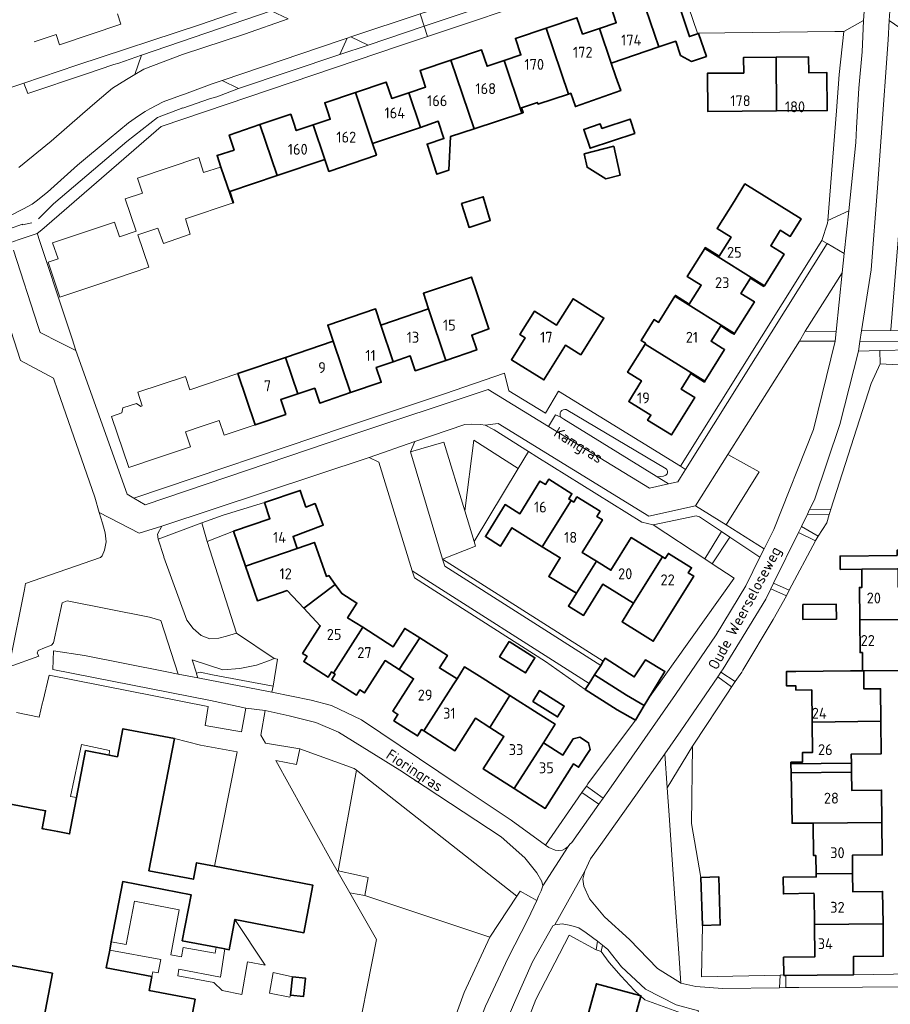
# Model space of a CAD drawing. Header units: metres. Extents: x 248349 to 248832, y 480496 to 481249.
# Tile 9 of 16: x 248519 to 248663, y 480804 to 480966. Entities that reach past the tile are written whole.
import ezdxf
from ezdxf.enums import TextEntityAlignment as Align

# ---------------------------------------------------------------- set-up
doc = ezdxf.new("R2010")
doc.units = ezdxf.units.M
for name, color, linetype, lineweight in [('B-XX-GR-GROENVOORZIENING-GV', 80, 'Continuous', 18), ('B-XX-GR-STRUIK-GV', 90, 'Continuous', 13), ('B-XX-IE-TERREINAFSCHEIDING_KUNSTMATIG_HEKWERK-G', 20, 'IE-TERREINAFSCHEIDING-KUNSTMATIG', 18), ('B-XX-OG-BEBOUWING-GV', 7, 'Continuous', 35), ('B-XX-OG-BEBOUWING-T18', 10, 'Continuous', 18), ('B-XX-OG-TERREIN_ERF-GV', 7, 'Continuous', 18), ('B-XX-OG-TOPOGRAFIE-T18', 10, 'Continuous', 18), ('B-XX-VH-VERHARDING_GESLOTEN-GV', 252, 'Continuous', 18), ('B-XX-VH-VERHARDING_OPEN-GV', 252, 'Continuous', 18)]:
    doc.layers.add(name, color=color, linetype=linetype, lineweight=lineweight)
doc.styles.add('NLCS-ISO-M-T18', font='NLCS-ISO.ttf', dxfattribs={"height": 1.8})
doc.linetypes.add('IE-TERREINAFSCHEIDING-KUNSTMATIG', pattern='A,4,[82,NLCS.SHX,S=0.75,R=90,X=0,Y=0],4,-2', length=10)

msp = doc.modelspace()

# ---------------------------------------------------------------- linework, layer by layer
at = {"layer": 'B-XX-GR-GROENVOORZIENING-GV'}
for points in [[(248657.05, 480946.11), (248657.16, 480948.55), (248657.54, 480955.08), (248658.08, 480961.06), (248658.3, 480966.2), (248658.303, 480966.242), (248655.04, 480964.43), (248654.302, 480957.317), (248653.844, 480951.322), (248652.422, 480933.255), (248655.869, 480934.824)], [(248661.222, 480947.022), (248660.622, 480938.622), (248659.567, 480925.122), (248657.978, 480915.078), (248662.803, 480915.091), (248662.822, 480915.233), (248664.8, 480939.53), (248664.801, 480939.548), (248665.552, 480953.868), (248666.1, 480964.33), (248665.35, 480964.33), (248662.549, 480966.211), (248662.36, 480963.04)], [(248651.456, 480929.956), (248652.321, 480929.454), (248655.133, 480927.822), (248655.869, 480934.824), (248652.422, 480933.255), (248652.385, 480932.786)], [(248653.789, 480914.956), (248654.8, 480924.611), (248648.678, 480915.022)], [(248647.722, 480913.378), (248635.933, 480894.678), (248641.089, 480891.789), (248635.656, 480883.067), (248641.925, 480879.131), (248643.511, 480882.311), (248650.078, 480898.8), (248653.622, 480913.378)], [(248661.067, 480909.622), (248660.989, 480911.789), (248660.989, 480911.8), (248657.478, 480911.712), (248654.422, 480899.622), (248650.2, 480887.167), (248649.422, 480885.589), (248652.911, 480885.678), (248659.589, 480906.378)], [(248592.547, 480885.369), (248594.062, 480897.037), (248601.342, 480892.356), (248603.03, 480895.164), (248597.389, 480898.711), (248595.889, 480899.511), (248595.167, 480899.633), (248593.622, 480899.667), (248592.556, 480899.589), (248584.285, 480896.832), (248583.567, 480895.089), (248589.067, 480896.722)], [(248601.342, 480892.356), (248594.062, 480897.037), (248592.547, 480885.369), (248594.099, 480880.305)], [(248632.126, 480877.479), (248634.907, 480881.946), (248631.278, 480884.367), (248630.678, 480884.578), (248623.622, 480883.078)], [(248652.632, 480884.785), (248649.041, 480884.811), (248648.058, 480882.805), (248650.822, 480881.222), (248652.256, 480883.422)], [(248622.122, 480853.271), (248620.689, 480850.849), (248612.856, 480840.333), (248612.596, 480839.974), (248615.371, 480837.993), (248616.322, 480839.333), (248627.322, 480855.067), (248634, 480864.911), (248638.878, 480873.022), (248641.226, 480877.73), (248636.237, 480881.059), (248633.369, 480876.661), (248636.956, 480874.3), (248627.178, 480860.511), (248622.711, 480854.267)], [(248647.579, 480881.827), (248643.465, 480873.427), (248646.067, 480872.3), (248650.367, 480880.433)], [(248637.133, 480857.233), (248638.211, 480858.789), (248638.422, 480859.111), (248643.378, 480867.456), (248645.578, 480871.378), (248643.022, 480872.522), (248642.2, 480870.833), (248635.178, 480859.322), (248634.789, 480858.767)], [(248625.938, 480839.691), (248630.075, 480846.59), (248632.437, 480850.126), (248635.678, 480854.978), (248636.688, 480856.59), (248636.511, 480856.333), (248634.267, 480858), (248628.2, 480849.111), (248625.546, 480845.32)], [(248574.663, 480842.601), (248601.124, 480821.85), (248601.679, 480822.688), (248604.407, 480821.146), (248604.72, 480821.83), (248605.13, 480822.71), (248605.43, 480823.53), (248605.23, 480824.28), (248604.41, 480825.69), (248602.44, 480828.17), (248598.56, 480831.6), (248581.83, 480842.59), (248571.73, 480848.89), (248567.99, 480850.47), (248563.57, 480851.57), (248559.63, 480852.48), (248558.91, 480848.39), (248559.697, 480847.091), (248565.358, 480846.134), (248574.319, 480842.871)], [(248631.727, 480817.023), (248631.5, 480824.918), (248629.951, 480833.809), (248630.075, 480846.59), (248625.938, 480839.691), (248626.251, 480835.192), (248626.706, 480828.654), (248627.26, 480820.704), (248627.837, 480812.422), (248628.179, 480807.506), (248630.656, 480806.933), (248635.056, 480806.622), (248644.456, 480806.738), (248644.567, 480808.833), (248631.591, 480808.513)], [(248576.08, 480821.96), (248576.61, 480824.93), (248574.67, 480825.37), (248571.66, 480826.03), (248574.663, 480842.601), (248574.319, 480842.871), (248565.358, 480846.134), (248564.815, 480843.552), (248561.379, 480844.216), (248570.401, 480827.955), (248573.583, 480822.401), (248574.82, 480822.18)], [(248625.938, 480839.691), (248625.546, 480845.32), (248620.756, 480838.478), (248615.278, 480830.733), (248613.289, 480827.978), (248612.322, 480825.978), (248612, 480824.633), (248612.178, 480823.467), (248613.122, 480821.378), (248615.578, 480818.422), (248619.722, 480814.678), (248624.322, 480809.911), (248628.111, 480807.522), (248628.179, 480807.506), (248627.837, 480812.422), (248627.26, 480820.704), (248626.706, 480828.654), (248626.251, 480835.192)], [(248576.08, 480821.96), (248596.655, 480815.099), (248601.124, 480821.85), (248574.663, 480842.601), (248571.66, 480826.03), (248574.67, 480825.37), (248576.61, 480824.93)], [(248614.671, 480837.008), (248611.862, 480838.921), (248605.833, 480830.27), (248606.38, 480829.87), (248607.478, 480829.4), (248608.022, 480829.356), (248608.667, 480829.422), (248609.178, 480829.711), (248609.578, 480830.022), (248609.878, 480830.389), (248610.178, 480830.678)], [(248604.407, 480821.146), (248601.679, 480822.688), (248601.124, 480821.85), (248596.655, 480815.099), (248592.47, 480805.979), (248588.98, 480796.46), (248586.756, 480789.154), (248581.106, 480768.967), (248579.277, 480760.478), (248582.077, 480761.302), (248582.38, 480761.84), (248583.58, 480764.79), (248584.81, 480768.87), (248587.67, 480778.42), (248587.68, 480778.42), (248589.63, 480785.08), (248591.89, 480793.28), (248595.98, 480803.68), (248599.71, 480811.69), (248602.97, 480818.01)], [(248555.796, 480805.641), (248556.726, 480811.019), (248559.607, 480810.466), (248554.641, 480818.002), (248553.69, 480812.992), (248552.992, 480813.127), (248552.238, 480808.507), (248545.385, 480809.803), (248545.233, 480808.686), (248551.167, 480807.616), (248552.53, 480806.283)], [(248607.422, 480817.111), (248607.063, 480816.926), (248603.72, 480811.02), (248600.77, 480804.29), (248598.3, 480798.7), (248596.21, 480793.322), (248598.556, 480792.622), (248599.589, 480795.556), (248600.467, 480795.033), (248604.248, 480804.817), (248609.767, 480815.4), (248614.233, 480812.989), (248614.422, 480814.411), (248612.578, 480815.778), (248611.378, 480816.6), (248610.033, 480817.022), (248608.578, 480817.278)], [(248631.066, 480802.933), (248627.433, 480803.911), (248622.322, 480806.522), (248618.378, 480810.211), (248616.133, 480813.056), (248615.233, 480813.767), (248615.033, 480812.733), (248616.333, 480810.911), (248618.311, 480808.633), (248620.456, 480806.322), (248621.422, 480805.447), (248621.582, 480805.404), (248621.56, 480805.322), (248622.211, 480804.733), (248630.722, 480801.689)], [(248564.149, 480808.562), (248560.945, 480809.245), (248560.316, 480805.868), (248563.693, 480805.189), (248563.785, 480805.529)], [(248645.499, 480808.772), (248645.478, 480806.751), (248647.656, 480806.778), (248668.633, 480806.911), (248668.667, 480808.789), (248666.533, 480809.022), (248656.665, 480808.882), (248650.674, 480808.823)]]:
    msp.add_lwpolyline(points, close=True, dxfattribs=at)
for points in [[(248609.265, 480902.079, 0.6635478), (248608.384, 480900.811)], [(248625.681, 480891.268, 0.5716062), (248625.734, 480892.281)], [(248624.083, 480891.071, 0.1936647), (248625.681, 480891.268)]]:
    msp.add_lwpolyline(points, format="xyb", dxfattribs=at)
for points in [[(248625.734, 480892.281), (248609.265, 480902.079)], [(248608.384, 480900.811), (248608.859, 480900.469), (248624.083, 480891.071)], [(248588.98, 480796.46), (248592.47, 480805.979), (248596.655, 480815.099), (248576.08, 480821.96), (248574.82, 480822.18), (248573.583, 480822.401), (248577.986, 480814.712), (248574.077, 480794.898)]]:
    msp.add_lwpolyline(points, dxfattribs=at)
at = {"layer": 'B-XX-GR-STRUIK-GV'}
msp.add_lwpolyline([(248560.941, 480856.488), (248550.933, 480858.344), (248548.889, 480858.747), (248548.311, 480858.609), (248548.282, 480858.514), (248548.528, 480857.837), (248550.48, 480857.46), (248560.19, 480855.56), (248560.736, 480855.449)], close=True, dxfattribs=at)
at = {"layer": 'B-XX-IE-TERREINAFSCHEIDING_KUNSTMATIG_HEKWERK-G'}
for points in [[(248654.302, 480957.317), (248655.04, 480964.43)], [(248654.302, 480957.317), (248653.844, 480951.322)], [(248652.422, 480933.255), (248653.844, 480951.322)], [(248652.385, 480932.786), (248652.422, 480933.255)], [(248646.067, 480872.3), (248650.367, 480880.433)], [(248645.578, 480871.378), (248646.067, 480872.3)], [(248643.378, 480867.456), (248645.578, 480871.378)], [(248632.437, 480850.126), (248630.075, 480846.59)], [(248630.075, 480846.59), (248629.951, 480833.809), (248631.5, 480824.918)], [(248644.567, 480808.833), (248631.591, 480808.513)]]:
    msp.add_lwpolyline(points, dxfattribs=at)
at = {"layer": 'B-XX-OG-BEBOUWING-GV'}
for points in [[(248621.7, 480970.284), (248624.549, 480961.87), (248627.331, 480962.808), (248628.134, 480960.463), (248629.954, 480959.479), (248632.395, 480960.315), (248631.1, 480964.095), (248629.604, 480963.574), (248626.794, 480972.003)], [(248614.747, 480964.934), (248616.674, 480959.216), (248624.549, 480961.87), (248621.7, 480970.284), (248616.626, 480968.573), (248617.536, 480965.875)], [(248610.021, 480954.224), (248610.796, 480952.047), (248618.253, 480954.685), (248617.431, 480956.957), (248616.674, 480959.216), (248614.747, 480964.934), (248611.959, 480963.993), (248611.05, 480966.692), (248605.973, 480964.98), (248609.641, 480954.099)], [(248599.026, 480959.631), (248601.94, 480950.973), (248602.176, 480951.05), (248601.912, 480951.855), (248604.524, 480952.712), (248604.611, 480952.448), (248609.641, 480954.099), (248605.973, 480964.98), (248600.9, 480963.269), (248601.81, 480960.571)], [(248590.253, 480959.678), (248594.068, 480948.388), (248601.94, 480950.973), (248599.026, 480959.631), (248596.234, 480958.689), (248595.324, 480961.388)], [(248643.886, 480960.185), (248638.532, 480960.155), (248638.551, 480957.57), (248632.563, 480957.525), (248632.609, 480951.231), (248643.947, 480951.314)], [(248643.886, 480960.185), (248643.947, 480951.314), (248652.32, 480951.376), (248652.26, 480957.655), (248649.263, 480957.628), (248649.24, 480960.215)], [(248583.301, 480954.328), (248585.227, 480948.615), (248588.168, 480949.606), (248589.103, 480946.759), (248586.323, 480945.846), (248587.949, 480940.893), (248589.913, 480941.538), (248590.216, 480947.124), (248594.068, 480948.388), (248590.253, 480959.678), (248585.175, 480957.965), (248586.085, 480955.267)], [(248585.227, 480948.615), (248583.301, 480954.328), (248580.489, 480953.38), (248579.58, 480956.078), (248574.505, 480954.366), (248577.342, 480945.957)], [(248577.998, 480944.009), (248577.342, 480945.957), (248574.505, 480954.366), (248569.439, 480952.658), (248569.879, 480951.355), (248570.35, 480949.959), (248567.551, 480949.016), (248569.476, 480943.306), (248570.133, 480941.358)], [(248558.769, 480949.059), (248561.631, 480940.661), (248569.476, 480943.306), (248567.551, 480949.016), (248564.755, 480948.073), (248564.284, 480949.468), (248563.844, 480950.77)], [(248561.631, 480940.661), (248558.769, 480949.059), (248553.696, 480947.348), (248554.487, 480944.875), (248551.688, 480943.98), (248552.299, 480942.072), (248554.335, 480936.164), (248554.383, 480936.18), (248553.774, 480938.013)], [(248615.14, 480948.42), (248614.884, 480949.191), (248612.161, 480948.286), (248613.196, 480945.172), (248620.58, 480947.626), (248619.802, 480949.97)], [(248612.217, 480944.267), (248612.703, 480942.036), (248615.818, 480940.144), (248618.187, 480940.744), (248617.116, 480945.509)], [(248638.756, 480939.287), (248636.969, 480936.413), (248634.163, 480931.919), (248636.453, 480930.49), (248634.494, 480927.352), (248632.205, 480928.782), (248632.131, 480928.663), (248641.96, 480922.495), (248645.215, 480927.714), (248644.443, 480928.196), (248642.995, 480929.099), (248644.438, 480931.412), (248644.583, 480931.644), (248646.031, 480930.741), (248646.195, 480930.639), (248647.995, 480933.523)], [(248592, 480936.033), (248593.256, 480932.122), (248596.756, 480933.278), (248595.578, 480937.178)], [(248641.96, 480922.495), (248632.131, 480928.663), (248629.24, 480924.034), (248631.53, 480922.604), (248629.566, 480919.459), (248627.276, 480920.888), (248627.202, 480920.769), (248637.045, 480914.615), (248640.3, 480919.834), (248638.081, 480921.219), (248639.665, 480923.761), (248641.886, 480922.376)], [(248589.44, 480910.185), (248594.529, 480911.903), (248593.7, 480914.357), (248596.528, 480915.374), (248594.509, 480921.342), (248593.632, 480923.933), (248585.716, 480921.255), (248586.589, 480918.661)], [(248611.693, 480911.096), (248615.483, 480917.166), (248610.395, 480920.344), (248607.695, 480916.019), (248604.04, 480918.301), (248601.633, 480914.436), (248602.482, 480913.907), (248600.233, 480910.296), (248605.59, 480906.958), (248609.16, 480912.679)], [(248622.279, 480912.884), (248632.13, 480906.736), (248635.385, 480911.955), (248634.971, 480912.213), (248633.165, 480913.34), (248634.751, 480915.881), (248636.557, 480914.754), (248636.971, 480914.496), (248637.045, 480914.615), (248627.202, 480920.769), (248624.501, 480916.443), (248623.756, 480916.907), (248621.614, 480913.462), (248622.353, 480913.003)], [(248580.755, 480909.974), (248578.726, 480915.999), (248577.821, 480918.673), (248569.933, 480916.005), (248570.835, 480913.328), (248573.687, 480904.865), (248578.783, 480906.586), (248577.958, 480909.03)], [(248589.44, 480910.185), (248586.589, 480918.661), (248578.726, 480915.999), (248580.755, 480909.974), (248583.548, 480910.917), (248584.372, 480908.474)], [(248573.687, 480904.865), (248570.835, 480913.328), (248562.973, 480910.666), (248565.003, 480904.655), (248567.802, 480905.6), (248568.628, 480903.157)], [(248622.279, 480912.884), (248619.389, 480908.255), (248621.683, 480906.831), (248619.575, 480903.431), (248623.23, 480901.165), (248622.702, 480900.314), (248626.612, 480897.889), (248630.471, 480904.075), (248628.251, 480905.459), (248629.836, 480908.002), (248632.056, 480906.617), (248632.13, 480906.736)], [(248565.003, 480904.655), (248562.973, 480910.666), (248555.1, 480908.001), (248557.951, 480899.551), (248563.029, 480901.266), (248562.204, 480903.71)], [(248605.327, 480879.468), (248610.106, 480887.087), (248609.68, 480887.351), (248610.207, 480888.201), (248606.383, 480890.573), (248605.856, 480889.723), (248604.947, 480890.287), (248601.617, 480884.908), (248599.198, 480886.407), (248595.938, 480881.118), (248598.428, 480879.578), (248600.318, 480882.598)], [(248559.514, 480886.738), (248560.414, 480884.078), (248554.415, 480882.019), (248556.385, 480876.279), (248564.923, 480879.169), (248564.224, 480881.156), (248569.199, 480883.016), (248567.869, 480886.574), (248566.359, 480886.009), (248565.423, 480888.747)], [(248605.327, 480879.468), (248608.276, 480877.629), (248606.406, 480874.559), (248610.945, 480871.799), (248610.976, 480871.78), (248614.265, 480877.059), (248611.906, 480878.519), (248615.245, 480883.908), (248614.344, 480884.466), (248614.87, 480885.316), (248611.043, 480887.683), (248610.517, 480886.833), (248610.106, 480887.087)], [(248663.876, 480878.008), (248654.442, 480877.927), (248654.461, 480875.717), (248658.009, 480875.748), (248663.89, 480875.787), (248664, 480875.788), (248673.961, 480875.847), (248673.941, 480878.858), (248678.882, 480878.907), (248678.842, 480884.248), (248667.511, 480884.148), (248667.55, 480878.918), (248663.87, 480878.898)], [(248610.945, 480871.799), (248609.646, 480869.66), (248612.135, 480868.13), (248615.335, 480873.269), (248620.394, 480870.13), (248625.133, 480877.779), (248619.974, 480880.968), (248616.635, 480875.589), (248614.265, 480877.059), (248610.976, 480871.78)], [(248566.003, 480869.31), (248571.182, 480873.24), (248570.122, 480874.71), (248569.726, 480874.572), (248567.758, 480880.166), (248564.923, 480879.169), (248556.385, 480876.279), (248558.354, 480870.54), (248563.274, 480872.23)], [(248620.394, 480870.13), (248618.494, 480867.081), (248621.404, 480865.271), (248623.634, 480863.871), (248630.303, 480874.579), (248629.41, 480875.132), (248629.94, 480875.983), (248626.121, 480878.362), (248625.584, 480877.5), (248625.133, 480877.779)], [(248657.689, 480867.378), (248669, 480867.467), (248668.997, 480868.027), (248669.706, 480868.032), (248670.202, 480868.526), (248670.19, 480870.156), (248669.686, 480870.642), (248668.982, 480870.637), (248668.97, 480872.827), (248664.02, 480872.788), (248664, 480875.788), (248663.89, 480875.787), (248658.009, 480875.748), (248658.039, 480872.748), (248657.639, 480872.738)], [(248571.182, 480873.24), (248566.003, 480869.31), (248568.703, 480866.421), (248565.783, 480861.872), (248566.538, 480861.388), (248566, 480860.55), (248570.034, 480857.961), (248570.577, 480858.807), (248570.892, 480858.602), (248575.711, 480866.171), (248573.227, 480867.752), (248574.763, 480870.164), (248572.242, 480871.77)], [(248648.294, 480869.936), (248648.315, 480867.472), (248653.83, 480867.519), (248653.809, 480869.983)], [(248669, 480867.467), (248657.689, 480867.378), (248657.739, 480862.007), (248658.129, 480862.007), (248658.148, 480858.997), (248658.344, 480858.999), (248666.356, 480859.064), (248666.32, 480862.073), (248669.05, 480862.106)], [(248581.75, 480859.192), (248585.11, 480864.411), (248582.64, 480865.981), (248580.731, 480862.961), (248575.711, 480866.171), (248570.892, 480858.602), (248571.164, 480858.43), (248570.626, 480857.592), (248574.677, 480854.993), (248575.219, 480855.837), (248575.991, 480855.343), (248579.411, 480860.692)], [(248590.619, 480856.662), (248591.265, 480857.685), (248588.358, 480859.488), (248589.669, 480861.542), (248585.11, 480864.411), (248581.75, 480859.192), (248584.09, 480857.702), (248580.681, 480852.353), (248581.523, 480851.814), (248580.852, 480850.76), (248584.752, 480848.264), (248585.423, 480849.319), (248585.79, 480849.084)], [(248599.845, 480863.809), (248598.275, 480861.296), (248602.533, 480858.637), (248604.103, 480861.15)], [(248622.711, 480854.267), (248625.562, 480858.865), (248622.321, 480860.788), (248620.504, 480857.987), (248615.695, 480861.061), (248615.387, 480860.575), (248614.959, 480859.9), (248613.965, 480858.332), (248619.214, 480854.992), (248622.122, 480853.271)], [(248595.39, 480857.817), (248592.499, 480859.641), (248591.265, 480857.685), (248590.619, 480856.662), (248585.79, 480849.084), (248590.899, 480845.824), (248594.308, 480851.163), (248596.658, 480849.663), (248599.977, 480854.923)], [(248613.965, 480858.332), (248613.061, 480856.915), (248612.415, 480855.902), (248617.684, 480852.573), (248620.689, 480850.849), (248622.122, 480853.271), (248619.214, 480854.992)], [(248649.837, 480850.546), (248661.168, 480850.686), (248661.108, 480856.026), (248658.373, 480855.999), (248658.344, 480858.999), (248658.148, 480858.997), (248656.138, 480858.977), (248647.147, 480858.897), (248645.577, 480858.878), (248645.602, 480856.495), (248647.162, 480856.519), (248647.167, 480855.817), (248649.777, 480855.847)], [(248605.516, 480847.144), (248607.442, 480850.183), (248604.666, 480851.956), (248599.977, 480854.923), (248596.658, 480849.663), (248598.997, 480848.164), (248595.588, 480842.825), (248600.686, 480839.564)], [(248603.773, 480853.944), (248607.836, 480851.4), (248608.954, 480853.186), (248604.891, 480855.73)], [(248661.168, 480850.686), (248649.837, 480850.546), (248649.894, 480845.538), (248648.227, 480845.522), (248648.242, 480843.946), (248646.334, 480843.927), (248646.339, 480843.671), (248656.302, 480843.771), (248656.287, 480845.276), (248661.228, 480845.325)], [(248600.686, 480839.564), (248605.796, 480836.296), (248610.474, 480843.631), (248611.325, 480843.088), (248613.207, 480846.039), (248612.971, 480847.139), (248611.538, 480848.053), (248610.433, 480847.808), (248608.712, 480845.109), (248605.516, 480847.144)], [(248656.302, 480843.771), (248646.339, 480843.671), (248646.365, 480842.2), (248656.32, 480842.265)], [(248650.016, 480833.875), (248661.347, 480833.974), (248661.287, 480839.325), (248656.357, 480839.275), (248656.32, 480842.265), (248646.365, 480842.2), (248646.514, 480833.85)], [(248650.016, 480833.875), (248650.076, 480828.524), (248650.466, 480828.534), (248650.496, 480825.534), (248656.506, 480825.584), (248656.466, 480828.574), (248661.397, 480828.634), (248661.347, 480833.974)], [(248650.195, 480817.173), (248661.516, 480817.273), (248661.456, 480822.623), (248656.536, 480822.573), (248656.506, 480825.584), (248650.496, 480825.534), (248650.501, 480825.01), (248645.045, 480824.956), (248645.089, 480822.21), (248650.132, 480822.321), (248650.141, 480822.007)], [(248631.727, 480817.023), (248634.683, 480817.108), (248634.456, 480825.003), (248631.5, 480824.918)], [(248645.162, 480808.883), (248645.163, 480808.769), (248645.499, 480808.772), (248650.674, 480808.823), (248656.665, 480808.882), (248656.635, 480811.882), (248661.556, 480811.932), (248661.516, 480817.273), (248650.195, 480817.173), (248650.255, 480811.823), (248645.13, 480811.766)], [(248563.785, 480805.529), (248565.922, 480805.273), (248566.285, 480808.306), (248564.149, 480808.562)], [(248614.226, 480797.063), (248614.239, 480797.112), (248622.365, 480794.965), (248622.447, 480795.274), (248623.381, 480795.028), (248624.577, 480799.523), (248623.64, 480799.772), (248623.871, 480800.643), (248620.54, 480801.542), (248621.56, 480805.322), (248621.582, 480805.404), (248621.422, 480805.447), (248614.245, 480807.384), (248613.168, 480803.395), (248611.663, 480797.816)]]:
    msp.add_lwpolyline(points, close=True, dxfattribs=at)
for points in [[(248546.194, 480795.015), (248548.067, 480804.838), (248540.483, 480806.284), (248540.92, 480808.573), (248533.428, 480810.001), (248533.984, 480812.932), (248534.241, 480814.288), (248536.129, 480824.241), (248547.401, 480822.067), (248545.963, 480814.482), (248551.555, 480813.404), (248552.992, 480813.127), (248553.69, 480812.992), (248554.641, 480818.002), (248566.021, 480815.808), (248567.506, 480823.638), (248551.266, 480826.77), (248548.319, 480827.338), (248547.806, 480824.631), (248540.447, 480826.028), (248544.656, 480847.814), (248536.158, 480849.444), (248535.267, 480844.824), (248533.907, 480845.086), (248530.019, 480845.836), (248528.526, 480838.094), (248527.547, 480833.012), (248527.371, 480832.101), (248525.417, 480832.477), (248523.006, 480832.942), (248522.834, 480832.975), (248523.401, 480835.912), (248512.454, 480838.022)], [(248516.536, 480810.645), (248524.542, 480809.119), (248521.58, 480793.582)]]:
    msp.add_lwpolyline(points, dxfattribs=at)
at = {"layer": 'B-XX-OG-TERREIN_ERF-GV'}
for points in [[(248568.89, 480972.5), (248561.63, 480994.09), (248559.639, 481000), (248553.93, 481016.95), (248546.66, 481014.59), (248510.88, 481002.38), (248503.778, 481000), (248481.04, 480992.38), (248482.575, 480987.812), (248488.7, 480969.59), (248490.584, 480963.983), (248496, 480947.86), (248519.849, 480955.912), (248528.58, 480958.86), (248548.96, 480965.59), (248568.88, 480972.5)], [(248628.103, 480892.754), (248651.456, 480929.956), (248652.385, 480932.786), (248652.422, 480933.255), (248653.844, 480951.322), (248654.302, 480957.317), (248655.04, 480964.43), (248653.59, 480964.41), (248630.95, 480964.15), (248626.53, 480977.06), (248586.388, 480963.613), (248581.96, 480962.13), (248542.45, 480948.78), (248522.78, 480931.71), (248522.022, 480931.134), (248522.04, 480931.14), (248522.479, 480929.812), (248522.487, 480929.788), (248526.589, 480917.372), (248527.785, 480913.753), (248528.4, 480911.79), (248536.88, 480888.11), (248537.99, 480887.46), (248572.9, 480899.24), (248589.189, 480904.678), (248599.089, 480908.056), (248599.822, 480905.167), (248605.833, 480901.489), (248608.011, 480905.122), (248608.022, 480905.122)], [(248643.947, 480951.314), (248632.609, 480951.231), (248632.563, 480957.525), (248638.551, 480957.57), (248638.532, 480960.155), (248643.886, 480960.185), (248649.24, 480960.215), (248649.263, 480957.628), (248652.26, 480957.655), (248652.32, 480951.376)], [(248615.14, 480948.42), (248619.802, 480949.97), (248620.58, 480947.626), (248613.196, 480945.172), (248612.161, 480948.286), (248614.884, 480949.191)], [(248612.217, 480944.267), (248617.116, 480945.509), (248618.187, 480940.744), (248615.818, 480940.144), (248612.703, 480942.036)], [(248641.96, 480922.495), (248641.886, 480922.376), (248639.665, 480923.761), (248638.081, 480921.219), (248640.3, 480919.834), (248637.045, 480914.615), (248636.971, 480914.496), (248636.557, 480914.754), (248634.751, 480915.881), (248633.165, 480913.34), (248634.971, 480912.213), (248635.385, 480911.955), (248632.13, 480906.736), (248632.056, 480906.617), (248629.836, 480908.002), (248628.251, 480905.459), (248630.471, 480904.075), (248626.612, 480897.889), (248622.702, 480900.314), (248623.23, 480901.165), (248619.575, 480903.431), (248621.683, 480906.831), (248619.389, 480908.255), (248622.279, 480912.884), (248622.353, 480913.003), (248621.614, 480913.462), (248623.756, 480916.907), (248624.501, 480916.443), (248627.202, 480920.769), (248627.276, 480920.888), (248629.566, 480919.459), (248631.53, 480922.604), (248629.24, 480924.034), (248632.131, 480928.663), (248632.205, 480928.782), (248634.494, 480927.352), (248636.453, 480930.49), (248634.163, 480931.919), (248636.969, 480936.413), (248638.756, 480939.287), (248647.995, 480933.523), (248646.195, 480930.639), (248646.031, 480930.741), (248644.583, 480931.644), (248644.438, 480931.412), (248642.995, 480929.099), (248644.443, 480928.196), (248645.215, 480927.714)], [(248592, 480936.033), (248595.578, 480937.178), (248596.756, 480933.278), (248593.256, 480932.122)], [(248542.225, 480894.241), (248537.148, 480892.527), (248534.289, 480900.956), (248535.962, 480901.523), (248536.148, 480902.336), (248538.382, 480903.091), (248539.106, 480902.587), (248539.366, 480902.675), (248538.603, 480904.927), (248546.481, 480907.543), (248547.229, 480905.336), (248555.1, 480908.001), (248562.973, 480910.666), (248570.835, 480913.328), (248569.933, 480916.005), (248577.821, 480918.673), (248578.726, 480915.999), (248586.589, 480918.661), (248585.716, 480921.255), (248593.632, 480923.933), (248594.509, 480921.342), (248596.528, 480915.374), (248593.7, 480914.357), (248594.529, 480911.903), (248589.44, 480910.185), (248584.372, 480908.474), (248583.548, 480910.917), (248580.755, 480909.974), (248577.958, 480909.03), (248578.783, 480906.586), (248573.687, 480904.865), (248568.628, 480903.157), (248567.802, 480905.6), (248565.003, 480904.655), (248562.204, 480903.71), (248563.029, 480901.266), (248557.951, 480899.551), (248552.883, 480897.84), (248552.055, 480900.294), (248549.257, 480899.349), (248546.466, 480898.406), (248547.293, 480895.952)], [(248610.395, 480920.344), (248615.483, 480917.166), (248611.693, 480911.096), (248609.16, 480912.679), (248605.59, 480906.958), (248600.233, 480910.296), (248602.482, 480913.907), (248601.633, 480914.436), (248604.04, 480918.301), (248607.695, 480916.019)], [(248633.369, 480876.661), (248632.126, 480877.479), (248623.622, 480883.078), (248621.722, 480883.489), (248604.422, 480894.289), (248603.03, 480895.164), (248601.342, 480892.356), (248594.099, 480880.305), (248594.322, 480879.578), (248588.878, 480877.433), (248615.387, 480860.575), (248615.695, 480861.061), (248620.504, 480857.987), (248622.321, 480860.788), (248625.562, 480858.865), (248622.711, 480854.267), (248627.178, 480860.511), (248636.956, 480874.3)], [(248585.79, 480849.084), (248585.423, 480849.319), (248584.752, 480848.264), (248580.852, 480850.76), (248581.523, 480851.814), (248580.681, 480852.353), (248584.09, 480857.702), (248581.75, 480859.192), (248579.411, 480860.692), (248575.991, 480855.343), (248575.219, 480855.837), (248574.677, 480854.993), (248570.626, 480857.592), (248571.164, 480858.43), (248570.892, 480858.602), (248570.577, 480858.807), (248570.034, 480857.961), (248566, 480860.55), (248566.538, 480861.388), (248565.783, 480861.872), (248568.703, 480866.421), (248566.003, 480869.31), (248563.274, 480872.23), (248558.354, 480870.54), (248556.385, 480876.279), (248554.415, 480882.019), (248550.06, 480880.32), (248554.9, 480865.2), (248561.12, 480861.01), (248561.674, 480860.922), (248560.941, 480856.488), (248560.736, 480855.449), (248567.2, 480854.14), (248570.57, 480853.28), (248575.5, 480850.93), (248591.44, 480840.17), (248600.21, 480834.38), (248605.833, 480830.27), (248611.862, 480838.921), (248612.596, 480839.974), (248612.856, 480840.333), (248620.689, 480850.849), (248617.684, 480852.573), (248612.415, 480855.902), (248605.856, 480860.556), (248584.23, 480874.33), (248583.867, 480875.51), (248578.37, 480893.38), (248576.786, 480894.159), (248542.575, 480882.842), (248541.89, 480881.52), (248541.99, 480880.73), (248549.163, 480883.378), (248552.69, 480884.68), (248559.514, 480886.738), (248565.423, 480888.747), (248566.359, 480886.009), (248567.869, 480886.574), (248569.199, 480883.016), (248564.224, 480881.156), (248564.923, 480879.169), (248567.758, 480880.166), (248569.726, 480874.572), (248570.122, 480874.71), (248571.182, 480873.24), (248572.242, 480871.77), (248574.763, 480870.164), (248573.227, 480867.752), (248575.711, 480866.171), (248580.731, 480862.961), (248582.64, 480865.981), (248585.11, 480864.411), (248589.669, 480861.542), (248588.358, 480859.488), (248591.265, 480857.685), (248592.499, 480859.641), (248595.39, 480857.817), (248599.977, 480854.923), (248604.666, 480851.956), (248607.442, 480850.183), (248605.516, 480847.144), (248608.712, 480845.109), (248610.433, 480847.808), (248611.538, 480848.053), (248612.971, 480847.139), (248613.207, 480846.039), (248611.325, 480843.088), (248610.474, 480843.631), (248605.796, 480836.296), (248600.686, 480839.564), (248595.588, 480842.825), (248598.997, 480848.164), (248596.658, 480849.663), (248594.308, 480851.163), (248590.899, 480845.824)], [(248605.327, 480879.468), (248600.318, 480882.598), (248598.428, 480879.578), (248595.938, 480881.118), (248599.198, 480886.407), (248601.617, 480884.908), (248604.947, 480890.287), (248605.856, 480889.723), (248606.383, 480890.573), (248610.207, 480888.201), (248609.68, 480887.351), (248610.106, 480887.087), (248610.517, 480886.833), (248611.043, 480887.683), (248614.87, 480885.316), (248614.344, 480884.466), (248615.245, 480883.908), (248611.906, 480878.519), (248614.265, 480877.059), (248616.635, 480875.589), (248619.974, 480880.968), (248625.133, 480877.779), (248625.584, 480877.5), (248626.121, 480878.362), (248629.94, 480875.983), (248629.41, 480875.132), (248630.303, 480874.579), (248623.634, 480863.871), (248621.404, 480865.271), (248618.494, 480867.081), (248620.394, 480870.13), (248615.335, 480873.269), (248612.135, 480868.13), (248609.646, 480869.66), (248610.945, 480871.799), (248606.406, 480874.559), (248608.276, 480877.629)], [(248648.294, 480869.936), (248653.809, 480869.983), (248653.83, 480867.519), (248648.315, 480867.472)], [(248599.845, 480863.809), (248604.103, 480861.15), (248602.533, 480858.637), (248598.275, 480861.296)], [(248603.773, 480853.944), (248604.891, 480855.73), (248608.954, 480853.186), (248607.836, 480851.4)]]:
    msp.add_lwpolyline(points, close=True, dxfattribs=at)
for points in [[(248626.794, 480972.003), (248629.604, 480963.574), (248631.1, 480964.095), (248632.395, 480960.315), (248629.954, 480959.479), (248628.134, 480960.463), (248627.331, 480962.808), (248624.549, 480961.87), (248616.674, 480959.216), (248617.431, 480956.957), (248618.253, 480954.685), (248610.796, 480952.047), (248610.021, 480954.224), (248609.641, 480954.099), (248604.611, 480952.448), (248604.524, 480952.712), (248601.912, 480951.855), (248602.176, 480951.05), (248601.94, 480950.973), (248594.068, 480948.388), (248590.216, 480947.124), (248589.913, 480941.538), (248587.949, 480940.893), (248586.323, 480945.846), (248589.103, 480946.759), (248588.168, 480949.606), (248585.227, 480948.615), (248577.342, 480945.957), (248577.998, 480944.009), (248570.133, 480941.358), (248569.476, 480943.306), (248561.631, 480940.661), (248553.774, 480938.013), (248554.383, 480936.18), (248554.335, 480936.164), (248546.461, 480933.525), (248547.274, 480930.979), (248542.861, 480929.474), (248541.947, 480932.012), (248538.643, 480930.905), (248540.438, 480925.561), (248532.508, 480922.877), (248527.41, 480921.152), (248525.765, 480920.598), (248523.82, 480926.37), (248525.465, 480926.924), (248524.57, 480929.581), (248529.669, 480931.287), (248534.759, 480932.99), (248535.578, 480930.54), (248538.328, 480931.471), (248536.519, 480936.82), (248539.371, 480937.768), (248538.548, 480940.209), (248543.627, 480941.923), (248548.677, 480943.628), (248549.463, 480941.166), (248552.252, 480942.057), (248551.641, 480943.965), (248551.688, 480943.98), (248554.487, 480944.875), (248553.696, 480947.348), (248558.769, 480949.059), (248563.844, 480950.77), (248564.284, 480949.468), (248564.755, 480948.073), (248567.551, 480949.016), (248570.35, 480949.959), (248569.879, 480951.355), (248569.439, 480952.658), (248574.505, 480954.366), (248579.58, 480956.078), (248580.489, 480953.38), (248583.301, 480954.328), (248586.085, 480955.267), (248585.175, 480957.965), (248590.253, 480959.678), (248595.324, 480961.388), (248596.234, 480958.689), (248599.026, 480959.631), (248601.81, 480960.571), (248600.9, 480963.269), (248605.973, 480964.98), (248611.05, 480966.692), (248611.959, 480963.993), (248614.747, 480964.934), (248617.536, 480965.875), (248616.626, 480968.573)], [(248535.27, 480967.345), (248535.839, 480965.645), (248530.765, 480963.934), (248525.731, 480962.236), (248525.171, 480963.939), (248521.507, 480962.704)], [(248666.133, 480909.333), (248661.067, 480909.622), (248659.589, 480906.378), (248652.911, 480885.678), (248652.722, 480885.111), (248652.632, 480884.785), (248652.256, 480883.422), (248650.822, 480881.222), (248650.778, 480881.133), (248650.778, 480881.111), (248650.403, 480880.496), (248650.367, 480880.433), (248646.067, 480872.3), (248645.578, 480871.378), (248643.378, 480867.456), (248638.422, 480859.111), (248638.211, 480858.789), (248637.133, 480857.233), (248636.688, 480856.59), (248635.678, 480854.978), (248632.437, 480850.126), (248630.075, 480846.59), (248629.951, 480833.809), (248631.5, 480824.918), (248634.456, 480825.003), (248634.683, 480817.108), (248631.727, 480817.023), (248631.591, 480808.513), (248644.567, 480808.833), (248645.162, 480808.883), (248645.13, 480811.766), (248650.255, 480811.823), (248650.195, 480817.173), (248650.141, 480822.007), (248650.132, 480822.321), (248645.089, 480822.21), (248645.045, 480824.956), (248650.501, 480825.01), (248650.496, 480825.534), (248650.466, 480828.534), (248650.076, 480828.524), (248650.016, 480833.875), (248646.514, 480833.85), (248646.365, 480842.2), (248646.339, 480843.671), (248646.334, 480843.927), (248648.242, 480843.946), (248648.227, 480845.522), (248649.894, 480845.538), (248649.837, 480850.546), (248649.777, 480855.847), (248647.167, 480855.817), (248647.162, 480856.519), (248645.602, 480856.495), (248645.577, 480858.878), (248647.147, 480858.897), (248656.138, 480858.977), (248658.148, 480858.997), (248658.129, 480862.007), (248657.739, 480862.007), (248657.689, 480867.378), (248657.639, 480872.738), (248658.039, 480872.748), (248658.009, 480875.748), (248654.461, 480875.717), (248654.442, 480877.927), (248663.876, 480878.008)], [(248666.356, 480859.064), (248658.344, 480858.999), (248658.373, 480855.999), (248661.108, 480856.026), (248661.168, 480850.686), (248661.228, 480845.325), (248656.287, 480845.276), (248656.302, 480843.771), (248656.32, 480842.265), (248656.357, 480839.275), (248661.287, 480839.325), (248661.347, 480833.974), (248661.397, 480828.634), (248656.466, 480828.574), (248656.506, 480825.584), (248656.536, 480822.573), (248661.456, 480822.623), (248661.516, 480817.273), (248661.556, 480811.932), (248656.635, 480811.882), (248656.665, 480808.882), (248666.533, 480809.022)], [(248613.168, 480803.395), (248614.245, 480807.384), (248621.422, 480805.447), (248620.456, 480806.322), (248618.311, 480808.633), (248616.333, 480810.911), (248615.033, 480812.733), (248615.011, 480812.733), (248614.233, 480812.989), (248609.767, 480815.4), (248604.248, 480804.817), (248600.467, 480795.033)], [(248630.722, 480801.689), (248622.211, 480804.733), (248621.56, 480805.322), (248620.54, 480801.542)]]:
    msp.add_lwpolyline(points, dxfattribs=at)
at = {"layer": 'B-XX-VH-VERHARDING_GESLOTEN-GV'}
for points in [[(248658.48, 480968.48), (248658.303, 480966.242), (248658.3, 480966.2), (248658.08, 480961.06), (248657.54, 480955.08), (248657.16, 480948.55), (248657.05, 480946.11), (248655.869, 480934.824), (248655.133, 480927.822), (248654.8, 480924.611), (248653.789, 480914.956), (248653.622, 480913.378), (248650.078, 480898.8), (248643.511, 480882.311), (248641.925, 480879.131), (248641.226, 480877.73), (248638.878, 480873.022), (248634, 480864.911), (248627.322, 480855.067), (248616.322, 480839.333), (248615.371, 480837.993), (248614.671, 480837.008), (248610.178, 480830.678), (248609.878, 480830.389), (248609.578, 480830.022), (248605.43, 480823.53), (248605.13, 480822.71), (248604.72, 480821.83), (248604.407, 480821.146), (248602.97, 480818.01), (248599.71, 480811.69), (248595.98, 480803.68)], [(248517.31, 480933.91), (248519.778, 480935.198), (248521.2, 480935.94), (248521.85, 480936.45), (248523.75, 480937.94), (248528.7, 480942.38), (248533.88, 480946.74), (248537.11, 480949.36), (248537.109, 480949.349), (248538.744, 480950.487), (248539.84, 480951.25), (248540.595, 480951.646), (248542.81, 480952.81), (248545.678, 480953.869), (248546.33, 480954.11), (248550.905, 480955.77), (248552.53, 480956.36), (248572.18, 480963.01), (248573.14, 480963.33), (248573.76, 480963.54), (248585.214, 480967.307)], [(248563.41, 480966.49), (248556.2, 480964), (248545.99, 480960.64), (248539.59, 480958.19), (248538.14, 480957.33), (248536.776, 480956.508), (248534.44, 480955.1), (248531.904, 480952.923), (248529.5, 480950.86), (248524.36, 480946.36), (248518.98, 480941.98)], [(248598.3, 480798.7), (248600.77, 480804.29), (248603.72, 480811.02), (248607.063, 480816.926), (248607.422, 480817.111), (248612.322, 480825.978), (248613.289, 480827.978), (248615.278, 480830.733), (248620.756, 480838.478), (248625.546, 480845.32), (248628.2, 480849.111), (248634.267, 480858), (248634.789, 480858.767), (248635.178, 480859.322), (248642.2, 480870.833), (248643.022, 480872.522), (248643.465, 480873.427), (248647.579, 480881.827), (248648.058, 480882.805), (248649.041, 480884.811), (248649.422, 480885.589), (248650.2, 480887.167), (248654.422, 480899.622), (248657.478, 480911.712), (248657.456, 480911.711), (248657.7, 480913.322), (248657.978, 480915.078), (248659.567, 480925.122), (248660.622, 480938.622), (248661.222, 480947.022), (248662.36, 480963.04), (248662.549, 480966.211), (248662.64, 480967.75)]]:
    msp.add_lwpolyline(points, dxfattribs=at)
msp.add_lwpolyline([(248609.578, 480830.022), (248609.178, 480829.711), (248608.667, 480829.422), (248608.022, 480829.356), (248607.478, 480829.4), (248606.38, 480829.87), (248605.833, 480830.27), (248600.21, 480834.38), (248591.44, 480840.17), (248575.5, 480850.93), (248570.57, 480853.28), (248567.2, 480854.14), (248560.736, 480855.449), (248560.19, 480855.56), (248550.48, 480857.46), (248548.528, 480857.837), (248545.293, 480858.461), (248543.43, 480858.82), (248529.81, 480861.51), (248524.71, 480862.29), (248524.6, 480859.19), (248550.584, 480854.119), (248551.4, 480853.96), (248556.46, 480852.86), (248559.63, 480852.48), (248563.57, 480851.57), (248567.99, 480850.47), (248571.73, 480848.89), (248581.83, 480842.59), (248598.56, 480831.6), (248602.44, 480828.17), (248604.41, 480825.69), (248605.23, 480824.28), (248605.43, 480823.53)], close=True, dxfattribs=at)
at = {"layer": 'B-XX-VH-VERHARDING_OPEN-GV'}
for points in [[(248630.5, 480978.44), (248643.25, 480981.6), (248652.36, 480983.55), (248656.35, 480984.56), (248658.78, 480985.55), (248661.3, 480986.78), (248663.8, 480988.36), (248666.06, 480989.59), (248666.596, 480989.698), (248665.76, 480991.51), (248664.24, 480990.76), (248662.11, 480989.5), (248659.65, 480987.99), (248656.91, 480986.66), (248652.41, 480985.5), (248629.55, 480980.31), (248623.24, 480978.81), (248623.76, 480977.99), (248614.54, 480974.81), (248609.511, 480973.226), (248606.61, 480972.28), (248585.858, 480965.28), (248586.388, 480963.613), (248626.53, 480977.06)], [(248640.24, 480968.46), (248636.4, 480968.34), (248633.34, 480969.86), (248630.5, 480978.44), (248626.53, 480977.06), (248630.95, 480964.15), (248653.59, 480964.41), (248655.04, 480964.43), (248658.303, 480966.242), (248658.48, 480968.48), (248655.642, 480968.434), (248650.49, 480968.35)], [(248585.858, 480965.28), (248606.61, 480972.28), (248607.93, 480974.76), (248606.76, 480974.4), (248594.59, 480970.39), (248585.214, 480967.307)], [(248570.298, 480971.081), (248570.88, 480973.34), (248570.86, 480973.34), (248568.89, 480972.5), (248568.88, 480972.5), (248548.96, 480965.59), (248528.58, 480958.86), (248519.849, 480955.912), (248520.5, 480954.19), (248530, 480957.357), (248534.66, 480958.955), (248535.509, 480959.195), (248539.25, 480960.53), (248560.59, 480967.83), (248564.329, 480969.103)], [(248717.48, 480969.01), (248694.83, 480968.76), (248679.54, 480968.61), (248662.849, 480968.44), (248662.64, 480967.75), (248662.549, 480966.211), (248665.35, 480964.33), (248666.1, 480964.33), (248677.34, 480964.26), (248717.51, 480964.69)], [(248539.25, 480960.53), (248538.14, 480957.33), (248539.59, 480958.19), (248545.99, 480960.64), (248556.2, 480964), (248563.41, 480966.49), (248560.59, 480967.83)], [(248576.61, 480962.16), (248585.858, 480965.28), (248585.214, 480967.307), (248573.76, 480963.54)], [(248552.53, 480956.36), (248555.21, 480955.01), (248571.95, 480960.65), (248573.14, 480963.33), (248572.18, 480963.01)], [(248573.76, 480963.54), (248573.14, 480963.33), (248571.95, 480960.65), (248576.61, 480962.16)], [(248651.456, 480929.956), (248628.103, 480892.754), (248628.94, 480892.213), (248652.321, 480929.454)], [(248653.789, 480914.956), (248648.678, 480915.022), (248647.722, 480913.378), (248653.622, 480913.378)], [(248718.142, 480914.142), (248718.122, 480915.722), (248715.567, 480914.156), (248714.622, 480913.422), (248693.178, 480913.156), (248691.122, 480915.167), (248662.803, 480915.091), (248657.978, 480915.078), (248657.7, 480913.322), (248690.478, 480913.578), (248692.678, 480911.633), (248714.756, 480911.789)], [(248666.133, 480909.333), (248666.111, 480911.922), (248660.989, 480911.789), (248661.067, 480909.622)], [(248624.083, 480891.071), (248608.859, 480900.469), (248608.384, 480900.811), (248607.532, 480901.211), (248606.375, 480899.282), (248622.981, 480889.122), (248626.135, 480889.829)], [(248634.907, 480881.946), (248636.237, 480881.059), (248641.226, 480877.73), (248641.925, 480879.131), (248635.656, 480883.067), (248630.611, 480886.222), (248622.889, 480884.489), (248598.078, 480899.767), (248595.889, 480899.511), (248597.389, 480898.711), (248603.03, 480895.164), (248604.422, 480894.289), (248621.722, 480883.489), (248623.622, 480883.078), (248630.678, 480884.578), (248631.278, 480884.367)], [(248613.061, 480856.915), (248613.965, 480858.332), (248614.959, 480859.9), (248589.235, 480876.248), (248588.878, 480877.433), (248583.567, 480895.089), (248584.285, 480896.832), (248576.786, 480894.159), (248578.37, 480893.38), (248583.867, 480875.51)], [(248588.878, 480877.433), (248594.322, 480879.578), (248594.099, 480880.305), (248592.547, 480885.369), (248589.067, 480896.722), (248583.567, 480895.089)], [(248635.656, 480883.067), (248641.089, 480891.789), (248635.933, 480894.678), (248630.611, 480886.222)], [(248554.415, 480882.019), (248560.414, 480884.078), (248559.514, 480886.738), (248552.69, 480884.68), (248549.163, 480883.378), (248550.06, 480880.32)], [(248649.041, 480884.811), (248652.632, 480884.785), (248652.722, 480885.111), (248652.911, 480885.678), (248649.422, 480885.589)], [(248647.579, 480881.827), (248650.367, 480880.433), (248650.403, 480880.496), (248650.778, 480881.111), (248650.778, 480881.133), (248650.822, 480881.222), (248648.058, 480882.805)], [(248636.237, 480881.059), (248634.907, 480881.946), (248632.126, 480877.479), (248633.369, 480876.661)], [(248615.387, 480860.575), (248588.878, 480877.433), (248589.235, 480876.248), (248614.959, 480859.9)], [(248612.415, 480855.902), (248613.061, 480856.915), (248583.867, 480875.51), (248584.23, 480874.33), (248605.856, 480860.556)], [(248646.067, 480872.3), (248643.465, 480873.427), (248643.022, 480872.522), (248645.578, 480871.378)], [(248550.933, 480858.344), (248560.941, 480856.488), (248561.674, 480860.922), (248561.12, 480861.01), (248560.36, 480860.69), (248558.2, 480859.93), (248555.47, 480859.38), (248552.625, 480859.183), (248547.608, 480860.81), (248548.311, 480858.609), (248548.889, 480858.747)], [(248634.789, 480858.767), (248634.267, 480858), (248636.511, 480856.333), (248636.688, 480856.59), (248637.133, 480857.233)], [(248611.862, 480838.921), (248614.671, 480837.008), (248615.371, 480837.993), (248612.596, 480839.974)], [(248614.422, 480814.411), (248614.233, 480812.989), (248615.011, 480812.733), (248615.033, 480812.733), (248615.233, 480813.767)], [(248563.785, 480805.529), (248563.693, 480805.189), (248560.316, 480805.868), (248560.945, 480809.245), (248564.149, 480808.562), (248566.285, 480808.306), (248565.922, 480805.273)], [(248644.456, 480806.738), (248645.478, 480806.751), (248645.499, 480808.772), (248645.163, 480808.769), (248645.162, 480808.883), (248644.567, 480808.833)]]:
    msp.add_lwpolyline(points, close=True, dxfattribs=at)
for points in [[(248521.148, 480932.845), (248519.592, 480932.545), (248519.601, 480932.671), (248517.485, 480931.871), (248517.677, 480929.629), (248517.68, 480929.63), (248518.866, 480930.041), (248522.022, 480931.134), (248522.78, 480931.71), (248542.45, 480948.78), (248581.96, 480962.13), (248586.388, 480963.613), (248585.858, 480965.28), (248576.61, 480962.16), (248571.95, 480960.65), (248555.21, 480955.01), (248551.654, 480953.649), (248550.452, 480953.333), (248546.055, 480951.782), (248546.04, 480951.828), (248541.895, 480950.251), (248536.79, 480946.26), (248524.73, 480935.99), (248522.249, 480933.551)], [(248513.46, 480928.11), (248519.3, 480910.19), (248524.73, 480907.24), (248525.458, 480905.14), (248531.53, 480887.63), (248532.274, 480885.11), (248538.829, 480881.684), (248542.575, 480882.842), (248576.786, 480894.159), (248584.285, 480896.832), (248592.556, 480899.589), (248593.622, 480899.667), (248595.167, 480899.633), (248595.889, 480899.511), (248598.078, 480899.767), (248622.889, 480884.489), (248630.611, 480886.222), (248635.933, 480894.678), (248647.722, 480913.378), (248648.678, 480915.022), (248654.8, 480924.611), (248655.133, 480927.822), (248652.321, 480929.454), (248628.94, 480892.213), (248628.101, 480890.877), (248627.658, 480890.171), (248626.135, 480889.829), (248622.981, 480889.122), (248606.375, 480899.282), (248596.386, 480905.394), (248573.409, 480897.723), (248539.82, 480886.389), (248537.99, 480887.46), (248536.88, 480888.11), (248528.4, 480911.79), (248525.745, 480913.151), (248522.53, 480914.8), (248522.152, 480915.955), (248518.096, 480928.348)], [(248690.478, 480913.578), (248657.7, 480913.322), (248657.456, 480911.711), (248657.478, 480911.712), (248660.989, 480911.8), (248660.989, 480911.789), (248666.111, 480911.922)], [(248624.083, 480891.071), (248626.135, 480889.829), (248627.658, 480890.171), (248628.101, 480890.877), (248628.94, 480892.213), (248628.103, 480892.754), (248608.022, 480905.122), (248608.011, 480905.122), (248605.833, 480901.489), (248599.822, 480905.167), (248599.089, 480908.056), (248589.189, 480904.678), (248572.9, 480899.24), (248537.99, 480887.46), (248539.82, 480886.389), (248573.409, 480897.723), (248596.386, 480905.394), (248606.375, 480899.282)], [(248609.265, 480902.079), (248625.734, 480892.281)], [(248606.375, 480899.282), (248607.532, 480901.211), (248608.384, 480900.811)], [(248517.39, 480859.63), (248522.28, 480861.4), (248522.02, 480861.88), (248522.17, 480862.37), (248523.23, 480862.79), (248524.39, 480863.22), (248524.74, 480863.62), (248526.13, 480870.22), (248526.98, 480870.53), (248540.53, 480867.83), (248540.53, 480867.84), (248542.43, 480867.28), (248545.293, 480858.461), (248548.528, 480857.837), (248548.282, 480858.514), (248548.311, 480858.609), (248547.608, 480860.81), (248552.625, 480859.183), (248555.47, 480859.38), (248558.2, 480859.93), (248560.36, 480860.69), (248561.12, 480861.01), (248554.9, 480865.2), (248553.27, 480864.7), (248551.97, 480864.38), (248550.48, 480864.27), (248549.07, 480864.84), (248547.73, 480865.96), (248546.69, 480867.34), (248542.94, 480877.73), (248542.91, 480877.83), (248541.99, 480880.73), (248541.89, 480881.52), (248542.575, 480882.842), (248538.829, 480881.684), (248532.274, 480885.11), (248532.79, 480883.36), (248533.23, 480881.73), (248533.39, 480880.26), (248533.14, 480878.91), (248532.74, 480877.93), (248532.46, 480877.7), (248531.045, 480877.206), (248520.11, 480873.39), (248519.913, 480872.395), (248517.588, 480860.633)], [(248574.077, 480794.898), (248577.986, 480814.712), (248573.583, 480822.401), (248570.401, 480827.955), (248561.379, 480844.216), (248564.815, 480843.552), (248565.358, 480846.134), (248559.697, 480847.091), (248558.91, 480848.39), (248559.63, 480852.48), (248556.46, 480852.86), (248555.71, 480848.91), (248549.73, 480849.96), (248550.23, 480853.13), (248550.194, 480853.137), (248523.99, 480858.27), (248522.955, 480853.886), (248522.93, 480853.78), (248522.37, 480851.38), (248518.6, 480852.1)], [(248512.454, 480838.022), (248523.401, 480835.912), (248522.834, 480832.975), (248523.006, 480832.942), (248525.417, 480832.477), (248527.371, 480832.101), (248527.547, 480833.012), (248528.526, 480838.094), (248527.525, 480838.277), (248529.31, 480846.83), (248533.98, 480845.87), (248533.907, 480845.086), (248535.267, 480844.824), (248536.158, 480849.444), (248544.656, 480847.814), (248548.97, 480846.76), (248555.03, 480845.63), (248551.266, 480826.77), (248567.506, 480823.638), (248566.021, 480815.808), (248554.641, 480818.002), (248559.607, 480810.466), (248556.726, 480811.019), (248555.796, 480805.641), (248552.53, 480806.283), (248551.167, 480807.616), (248545.233, 480808.686), (248545.385, 480809.803), (248552.238, 480808.507), (248552.992, 480813.127), (248551.555, 480813.404), (248551.395, 480812.459), (248546.112, 480813.368), (248545.811, 480811.847), (248544.076, 480812.165), (248545.447, 480819.608), (248538.086, 480820.992), (248536.689, 480813.891), (248534.241, 480814.288), (248533.984, 480812.932), (248542.394, 480811.377), (248541.992, 480809.219), (248541.077, 480809.385), (248540.92, 480808.573), (248540.483, 480806.284), (248548.067, 480804.838), (248546.194, 480795.015)]]:
    msp.add_lwpolyline(points, dxfattribs=at)
for points in [[(248608.384, 480900.811, -0.6635478), (248609.265, 480902.079)], [(248625.734, 480892.281, -0.5716062), (248625.681, 480891.268)], [(248625.681, 480891.268, -0.1936647), (248624.083, 480891.071)]]:
    msp.add_lwpolyline(points, format="xyb", dxfattribs=at)

# ---------------------------------------------------------------- texts
at = {"layer": 'B-XX-OG-BEBOUWING-T18', "style": 'NLCS-ISO-M-T18'}
for s, p in [('174', (248620, 480963)), ('172', (248612, 480961)), ('170', (248604, 480959)), ('168', (248596, 480955)), ('166', (248588, 480953)), ('178', (248638, 480953)), ('164', (248581, 480951)), ('180', (248647, 480952)), ('162', (248573, 480947)), ('160', (248565, 480945)), ('25', (248637, 480928)), ('23', (248635, 480923)), ('15', (248590, 480916)), ('13', (248584, 480914)), ('17', (248606, 480914)), ('21', (248630, 480914)), ('11', (248577, 480911)), ('9', (248569, 480909)), ('7', (248560, 480906)), ('19', (248622, 480904)), ('16', (248605, 480886)), ('14', (248562, 480881)), ('18', (248610, 480881)), ('12', (248563, 480875)), ('20', (248619, 480875)), ('22', (248626, 480874)), ('20', (248660, 480871)), ('25', (248571, 480865)), ('22', (248659, 480864)), ('27', (248576, 480862)), ('29', (248586, 480855)), ('31', (248590, 480852)), ('24', (248651, 480852)), ('33', (248601, 480846)), ('26', (248652, 480846)), ('35', (248606, 480843)), ('28', (248653, 480838)), ('30', (248654, 480829)), ('32', (248654, 480820)), ('34', (248652, 480814))]:
    msp.add_text(s, height=1.8, dxfattribs=at).set_placement(p, align=Align.MIDDLE_CENTER)
at = {"layer": 'B-XX-OG-TOPOGRAFIE-T18', "style": 'NLCS-ISO-M-T18'}
for s, rotation, p in [('Kamgras', 328.2, (248611.315, 480896.233)), ('Oude Weerseloseweg', 61.8, (248638.669, 480869.365)), ('Fioringras', 327, (248584.284, 480842.584))]:
    msp.add_text(s, height=1.8, rotation=rotation, dxfattribs=at).set_placement(p, align=Align.MIDDLE_CENTER)

doc.saveas('drawing.dxf')
